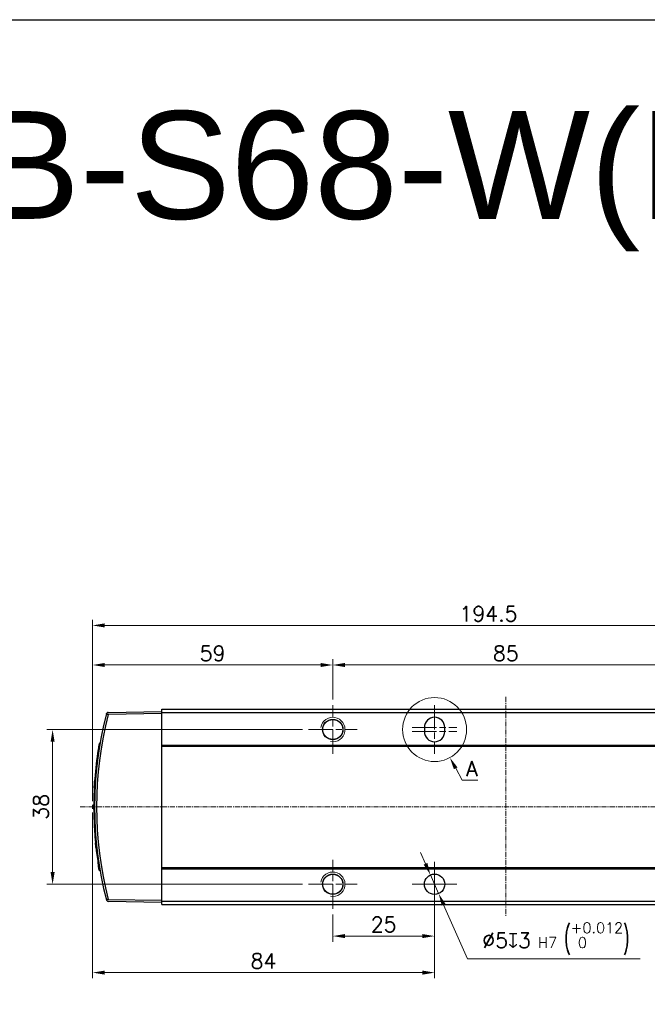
# Model space of a CAD drawing. Header units: inches. Extents: x 0 to 6721, y -3375 to 1330.
# Tile 118 of 196: x 3931 to 4086, y 527 to 769. Entities that reach past the tile are written whole.
import ezdxf

# ---------------------------------------------------------------- set-up
doc = ezdxf.new("R2010")
doc.units = ezdxf.units.IN
doc.header["$MEASUREMENT"] = 0
for name, pattern in [('AM_ISO08W050x2', [9, 6, -0.75, 1.5, -0.75]), ('CENTER', [2, 1.25, -0.25, 0.25, -0.25]), ('SLD-實線', [0])]:
    doc.linetypes.add(name, pattern=pattern)
for name, color, linetype, lineweight in [('AM_0', 7, 'Continuous', 30), ('AM_4', 3, 'Continuous', 15), ('AM_5', 3, 'Continuous', 15), ('AM_7', 4, 'CENTER', 15), ('AM_8', 1, 'Continuous', 15)]:
    doc.layers.add(name, color=color, linetype=linetype, lineweight=lineweight)
doc.styles.get("Standard").update_dxf_attribs({"font": 'arial.ttf'})
doc.styles.add('尺寸標註', font='romans.shx', dxfattribs={"bigfont": 'CHINESET.SHX'})
doc.dimstyles.new('複本(3) CNS2-1$0', dxfattribs={"dimtxt": 3.7, "dimasz": 3, "dimexe": 1.4, "dimexo": 1.4, "dimgap": 1, "dimtad": 1, "dimtoh": 1, "dimdsep": 46, "dimtxsty": '尺寸標註', "dimcen": 0, "dimclrd": 2, "dimclre": 2, "dimclrt": 3, "dimadec": 0, "dimazin": 2, "dimtp": 0.1, "dimtm": 0.1, "dimtfac": 0.71, "dimtmove": 0, "dimatfit": 0, "dimfxl": 0, "dimlwd": 13, "dimlwe": 13, "dimarcsym": 0})
doc.dimstyles.new('複本(3) CNS2-1$3', dxfattribs={"dimtxt": 3.7, "dimasz": 3, "dimexe": 1.4, "dimexo": 1.4, "dimgap": 1, "dimtad": 1, "dimtoh": 1, "dimdsep": 46, "dimtxsty": '尺寸標註', "dimcen": 0, "dimclrd": 2, "dimclre": 2, "dimclrt": 3, "dimadec": 0, "dimazin": 2, "dimtp": 0.1, "dimtm": 0.1, "dimtfac": 0.71, "dimtmove": 0, "dimatfit": 0, "dimfxl": 0, "dimlwd": 13, "dimlwe": 13, "dimarcsym": 0})

# ---------------------------------------------------------------- blocks, each defined once
blk = doc.blocks.new('*U16')
at = {"layer": 'AM_0'}
blk.add_circle((1889.72, 2066.38), 2.46, dxfattribs=at)
at = {"layer": 'AM_4'}
blk.add_arc((1889.72, 2066.38), 3, 260, 170, dxfattribs=at)
at = {"layer": 'AM_7', "linetype": 'AM_ISO08W050x2'}
for p, q in [((1889.72, 2060.38), (1889.72, 2072.38)), ((1883.72, 2066.38), (1895.72, 2066.38))]:
    blk.add_line(p, q, dxfattribs=at)
blk = doc.blocks.new('*U17')
at = {"layer": 'AM_0'}
blk.add_circle((1889.72, 2028.38), 2.46, dxfattribs=at)
at = {"layer": 'AM_4'}
blk.add_arc((1889.72, 2028.38), 3, 260, 170, dxfattribs=at)
at = {"layer": 'AM_7', "linetype": 'AM_ISO08W050x2'}
for p, q in [((1889.72, 2022.38), (1889.72, 2034.38)), ((1883.72, 2028.38), (1895.72, 2028.38))]:
    blk.add_line(p, q, dxfattribs=at)
blk = doc.blocks.new('*D335')
at = {"layer": 'AM_5', "color": 2, "lineweight": 13}
for p, q in [((3949.36, 577.38), (3949.36, 612.23)), ((4008.36, 602.38), (4008.36, 612.23)), ((4005.36, 610.83), (3952.36, 610.83))]:
    blk.add_line(p, q, dxfattribs=at)
at = {"layer": 'AM_5', "color": 2}
for points in [[(3952.36, 611.33), (3952.36, 610.33), (3949.36, 610.83)], [(4005.36, 611.33), (4005.36, 610.33), (4008.36, 610.83)]]:
    blk.add_solid(points, dxfattribs=at)
at = {"layer": 'Defpoints', "color": 0}
for p in [(3949.36, 610.83), (4008.36, 600.98), (3949.36, 575.98)]:
    blk.add_point(p, dxfattribs=at)
at = {"layer": 'AM_5', "color": 3, "insert": (3978.86, 613.68), "char_height": 3.7, "attachment_point": 5, "style": '尺寸標註'}
blk.add_mtext('59', dxfattribs=at)
blk = doc.blocks.new('*D284')
at = {"layer": 'AM_5', "color": 2, "lineweight": 13}
for p, q in [((4008.36, 602.38), (4008.36, 612.23)), ((4093.36, 602.38), (4093.36, 612.23)), ((4090.36, 610.83), (4011.36, 610.83))]:
    blk.add_line(p, q, dxfattribs=at)
at = {"layer": 'AM_5', "color": 2}
for points in [[(4011.36, 611.33), (4011.36, 610.33), (4008.36, 610.83)], [(4090.36, 611.33), (4090.36, 610.33), (4093.36, 610.83)]]:
    blk.add_solid(points, dxfattribs=at)
at = {"layer": 'Defpoints', "color": 0}
for p in [(4008.36, 610.83), (4008.36, 600.98), (4093.36, 600.98)]:
    blk.add_point(p, dxfattribs=at)
at = {"layer": 'AM_5', "color": 3, "insert": (4050.86, 613.68), "char_height": 3.7, "attachment_point": 5, "style": '尺寸標註'}
blk.add_mtext('85', dxfattribs=at)
blk = doc.blocks.new('*D285')
at = {"layer": 'AM_5', "color": 2, "lineweight": 13}
for p, q in [((4000.96, 594.98), (3938.16, 594.98)), ((3939.56, 591.98), (3939.56, 559.98)), ((4000.96, 556.98), (3938.16, 556.98))]:
    blk.add_line(p, q, dxfattribs=at)
at = {"layer": 'AM_5', "color": 2}
for points in [[(3939.06, 591.98), (3940.06, 591.98), (3939.56, 594.98)], [(3939.06, 559.98), (3940.06, 559.98), (3939.56, 556.98)]]:
    blk.add_solid(points, dxfattribs=at)
at = {"layer": 'Defpoints', "color": 0}
for p in [(4002.36, 594.98), (3939.56, 556.98), (4002.36, 556.98)]:
    blk.add_point(p, dxfattribs=at)
at = {"layer": 'AM_5', "color": 3, "insert": (3936.71, 575.98), "char_height": 3.7, "attachment_point": 5, "rotation": 90, "style": '尺寸標註'}
blk.add_mtext('38', dxfattribs=at)
blk = doc.blocks.new('*D336')
at = {"layer": 'AM_5', "color": 2, "lineweight": 13}
for p, q in [((4033.36, 555.58), (4033.36, 542.85)), ((4008.36, 549.58), (4008.36, 542.85)), ((4030.36, 544.25), (4011.36, 544.25))]:
    blk.add_line(p, q, dxfattribs=at)
at = {"layer": 'AM_5', "color": 2}
for points in [[(4011.36, 544.75), (4011.36, 543.75), (4008.36, 544.25)], [(4030.36, 544.75), (4030.36, 543.75), (4033.36, 544.25)]]:
    blk.add_solid(points, dxfattribs=at)
at = {"layer": 'Defpoints', "color": 0}
for p in [(4033.36, 556.98), (4008.36, 550.98), (4008.36, 544.25)]:
    blk.add_point(p, dxfattribs=at)
at = {"layer": 'AM_5', "color": 3, "insert": (4020.86, 547.1), "char_height": 3.7, "attachment_point": 5, "style": '尺寸標註'}
blk.add_mtext('25', dxfattribs=at)
blk = doc.blocks.new('*D286')
at = {"layer": 'AM_5', "color": 2, "lineweight": 13}
for p, q in [((3949.36, 574.58), (3949.36, 533.88)), ((4033.36, 550.08), (4033.36, 533.88)), ((4030.36, 535.28), (3952.36, 535.28))]:
    blk.add_line(p, q, dxfattribs=at)
at = {"layer": 'AM_5', "color": 2}
for points in [[(3952.36, 535.78), (3952.36, 534.78), (3949.36, 535.28)], [(4030.36, 535.78), (4030.36, 534.78), (4033.36, 535.28)]]:
    blk.add_solid(points, dxfattribs=at)
at = {"layer": 'Defpoints', "color": 0}
for p in [(3949.36, 575.98), (4033.36, 551.48), (3949.36, 535.28)]:
    blk.add_point(p, dxfattribs=at)
at = {"layer": 'AM_5', "color": 3, "insert": (3991.36, 538.13), "char_height": 3.7, "attachment_point": 5, "style": '尺寸標註'}
blk.add_mtext('84', dxfattribs=at)
blk = doc.blocks.new('*D288')
at = {"layer": 'AM_5', "color": 2, "lineweight": 13}
for p, q in [((4031.14, 562.01), (4029.93, 564.76)), ((4032.35, 559.27), (4034.37, 554.69)), ((4035.58, 551.95), (4041.46, 538.65)), ((4041.46, 538.65), (4083.86, 538.65))]:
    blk.add_line(p, q, dxfattribs=at)
at = {"layer": 'AM_5', "color": 2}
for points in [[(4031.6, 562.21), (4030.68, 561.81), (4032.35, 559.27)], [(4036.04, 552.15), (4035.13, 551.75), (4034.37, 554.69)]]:
    blk.add_solid(points, dxfattribs=at)
at = {"layer": 'Defpoints', "color": 0}
for p in [(4032.35, 559.27), (4034.37, 554.69)]:
    blk.add_point(p, dxfattribs=at)
at = {"layer": 'AM_5', "color": 3, "insert": (4063.16, 543.6), "char_height": 3.7, "attachment_point": 5, "style": '尺寸標註'}
blk.add_mtext('∅5{\\Famgdt;x}3{}{\\H0.7x;\\C3; H7 {\\H2x;\\W0.5;(}\\S+0.012^  0;{\\H2x;\\W0.5;)}}', dxfattribs=at)
blk = doc.blocks.new('*D300')
at = {"layer": 'AM_5', "color": 2, "lineweight": 13}
for p, q in [((3949.36, 577.88), (3949.36, 621.95)), ((4143.86, 577.38), (4143.86, 621.95)), ((3952.36, 620.55), (4140.86, 620.55))]:
    blk.add_line(p, q, dxfattribs=at)
at = {"layer": 'AM_5', "color": 2}
for points in [[(3952.36, 621.05), (3952.36, 620.05), (3949.36, 620.55)], [(4140.86, 621.05), (4140.86, 620.05), (4143.86, 620.55)]]:
    blk.add_solid(points, dxfattribs=at)
at = {"layer": 'Defpoints', "color": 0}
for p in [(4143.86, 620.55), (3949.36, 576.48), (4143.86, 575.98)]:
    blk.add_point(p, dxfattribs=at)
at = {"layer": 'AM_5', "color": 3, "insert": (4046.61, 623.4), "char_height": 3.7, "attachment_point": 5, "style": '尺寸標註'}
blk.add_mtext('194.5', dxfattribs=at)

msp = doc.modelspace()

# ---------------------------------------------------------------- linework, layer by layer
at = {"color": 7, "linetype": 'SLD-實線', "lineweight": 25}
for p, q in [((3966.363, 599.982), (4136.363, 599.982)), ((3966.363, 599.159), (3966.363, 599.982)), ((3952.595, 598.175), (3952.595, 598.175)), ((3953.236, 599.202), (3966.363, 599.432)), ((3966.363, 598.931), (3953.236, 598.702)), ((3966.363, 591.159), (3966.363, 599.159)), ((3966.363, 599.159), (4136.363, 599.159)), ((4030.863, 595.482), (4030.863, 594.482)), ((4035.863, 594.482), (4035.863, 595.482)), ((3950.959, 590.104), (3950.757, 590.102)), ((3951.103, 590.993), (3950.899, 590.988)), ((3951.2, 591.566), (3950.996, 591.562)), ((3966.363, 591.159), (4136.363, 591.159)), ((3966.363, 590.859), (3966.363, 591.159)), ((3966.363, 590.859), (4136.363, 590.859)), ((3966.363, 561.104), (3966.363, 590.859)), ((3950.12, 582.836), (3949.92, 582.841)), ((3950.067, 584.585), (3950.066, 584.585)), ((3949.982, 580.658), (3949.782, 580.658)), ((3950.102, 582.591), (3949.901, 582.587)), ((3949.865, 576.595), (3949.665, 576.595)), ((3949.663, 575.345), (3949.865, 575.342)), ((3949.866, 575.208), (3949.666, 575.203)), ((3949.929, 572.491), (3949.729, 572.494)), ((3949.946, 572.085), (3949.746, 572.088)), ((3950.058, 570.005), (3949.858, 570.003)), ((3950.289, 567.166), (3950.087, 567.173)), ((3950.437, 565.75), (3950.235, 565.75)), ((3950.987, 561.686), (3950.784, 561.686)), ((3966.363, 561.104), (4136.363, 561.104)), ((3966.363, 560.804), (3966.363, 561.104)), ((3950.991, 560.413), (3951.194, 560.41)), ((3951.2, 560.397), (3950.996, 560.401)), ((3951.432, 559.11), (3951.432, 559.11)), ((3966.363, 560.804), (4136.363, 560.804)), ((3966.363, 552.804), (3966.363, 560.804)), ((3953.236, 553.261), (3966.363, 553.032)), ((3966.363, 552.532), (3953.236, 552.761)), ((3966.363, 552.804), (4136.363, 552.804)), ((3966.363, 551.982), (3966.363, 552.804)), ((3966.363, 551.982), (4136.363, 551.982))]:
    msp.add_line(p, q, dxfattribs=at)
msp.add_lwpolyline([(3805.604, 264.762), (3805.604, 769.318), (4359.83, 769.318), (4359.83, 264.762)])
msp.add_lwpolyline([(3805.604, 769.318), (4359.83, 769.318), (4359.83, 0), (3805.604, 0)], close=True)
for centre in [(4008.363, 594.982), (4008.363, 556.982), (4033.363, 556.982)]:
    msp.add_circle(centre, 2.5, dxfattribs=at)
for centre, radius, start, end in [((4041.363, 575.982), 91.5, 165.54138, 194.45862), ((4041.354, 575.982), 91, 165.54158, 194.45852), ((3953.245, 598.702), 0.5, 91, 143.46028), ((4033.363, 595.482), 2.5, 0, 180), ((4033.363, 594.482), 2.5, 180, 0), ((4041.363, 575.982), 91.7, 171.14213, 175.7101), ((4041.363, 575.982), 91.7, 170.58105, 171.14213), ((4041.363, 575.982), 91.7, 170.21734, 170.62239), ((4041.363, 575.982), 91.7, 175.7101, 175.86889), ((4041.363, 575.982), 91.7, 177.07676, 179.61662), ((4041.363, 575.982), 91.7, 180.39745, 180.48615), ((4041.363, 575.982), 91.7, 180.48615, 182.17944), ((4041.363, 575.982), 91.7, 182.17944, 182.43374), ((4041.363, 575.982), 91.7, 182.43374, 183.73788), ((4041.363, 575.982), 91.7, 183.73788, 185.51202), ((4041.363, 575.982), 91.7, 186.40643, 188.96885), ((3953.245, 553.261), 0.5, 216.53749, 269)]:
    msp.add_arc(centre, radius, start, end, dxfattribs=at)
for points, knots in [([(3952.761, 598.827), (3952.761, 598.828), (3952.777, 598.89), (3952.81, 598.945), (3952.843, 599)], [0, 0, 0, 0, 0.0166947, 1, 1, 1, 1]), ([(3952.843, 599), (3952.854, 598.959), (3952.873, 598.883), (3952.951, 598.79), (3953.053, 598.729), (3953.153, 598.704), (3953.215, 598.703), (3953.236, 598.702)], [0, 0, 0, 0, 0.27590545, 0.51436695, 0.70761971, 0.90156426, 1, 1, 1, 1]), ([(3949.782, 580.658), (3949.796, 580.916), (3949.824, 581.433), (3949.865, 582.079), (3949.89, 582.436), (3949.899, 582.559), (3949.901, 582.587)], [0, 0, 0, 0, 0.3016724, 0.6048428, 0.9078776, 1, 1, 1, 1]), ([(3949.665, 575.36), (3949.665, 575.357), (3949.665, 575.344), (3949.664, 575.466), (3949.663, 575.724), (3949.663, 576.094), (3949.664, 576.405), (3949.665, 576.573), (3949.665, 576.595)], [0, 0, 0, 0, 0.0821565, 0.30327, 0.5243911, 0.7455363, 0.9666987, 1, 1, 1, 1]), ([(3950.235, 565.75), (3950.208, 566.004), (3950.152, 566.513), (3950.103, 567.007), (3950.088, 567.164), (3950.087, 567.173)], [0, 0, 0, 0, 0.48365413, 0.97007861, 1, 1, 1, 1]), ([(3950.992, 560.428), (3950.992, 560.424), (3950.994, 560.411), (3950.974, 560.533), (3950.93, 560.788), (3950.869, 561.158), (3950.817, 561.477), (3950.789, 561.656), (3950.784, 561.686)], [0, 0, 0, 0, 0.0805175, 0.2967654, 0.51364, 0.7330315, 0.9553985, 1, 1, 1, 1]), ([(3952.761, 553.136), (3952.761, 553.135), (3952.777, 553.073), (3952.81, 553.018), (3952.843, 552.963)], [0, 0, 0, 0, 0.0166963, 1, 1, 1, 1]), ([(3953.236, 553.261), (3953.196, 553.259), (3953.116, 553.255), (3953.011, 553.213), (3952.92, 553.142), (3952.864, 553.055), (3952.849, 552.989), (3952.843, 552.963)], [0, 0, 0, 0, 0.1861334, 0.3725441, 0.5549838, 0.824738, 1, 1, 1, 1])]:
    msp.add_open_spline(points, degree=3, knots=knots, dxfattribs=at)
at = {"layer": 'AM_5', "color": 2, "lineweight": 13}
for p, q in [((4038.557, 585.452), (4040.144, 582.539)), ((4040.144, 582.539), (4043.963, 582.539))]:
    msp.add_line(p, q, dxfattribs=at)
at = {"layer": 'AM_5', "color": 2}
msp.add_solid([(4038.996, 585.691), (4038.117, 585.213), (4037.121, 588.086)], dxfattribs=at)
at = {"layer": 'AM_7'}
for p, q in [((4050.863, 602.982), (4050.863, 548.982)), ((3946.363, 575.982), (4177.383, 575.982))]:
    msp.add_line(p, q, dxfattribs=at)
at = {"layer": 'AM_7', "linetype": 'AM_ISO08W050x2'}
for p, q in [((4033.363, 600.982), (4033.363, 588.982)), ((4027.863, 595.482), (4038.863, 595.482)), ((4027.863, 594.482), (4038.863, 594.482)), ((4033.363, 556.982), (4033.363, 562.482)), ((4033.363, 556.982), (4027.863, 556.982)), ((4033.363, 556.982), (4038.863, 556.982)), ((4033.363, 556.982), (4033.363, 551.482))]:
    msp.add_line(p, q, dxfattribs=at)
at = {"layer": 'AM_8'}
msp.add_line((3949.363, 576.482), (3949.363, 575.482), dxfattribs=at)
msp.add_circle((4033.363, 594.982), 7.853, dxfattribs=at)

# ---------------------------------------------------------------- block references
at = {"layer": 'AM_0'}
for name in ['*U16', '*U17']:
    msp.add_blockref(name, (2118.647, -1471.396), dxfattribs=at)

# ---------------------------------------------------------------- texts
msp.add_text('CHS2B-S68-W(R/L/W/M)', height=26.4537).set_placement((3823.081, 720.408))
at = {"layer": 'AM_5', "color": 3, "insert": (4042.554, 585.389), "char_height": 3.7, "attachment_point": 5, "style": '尺寸標註'}
msp.add_mtext('A', dxfattribs=at)

# ---------------------------------------------------------------- dimensions: what is measured, and where the dimension line sits
at = {"layer": 'AM_5'}
for base, p1, p2, override, picture, middle in [((4143.863, 620.551), (3949.363, 576.482), (4143.863, 575.982), {"dimdec": 1, "dimtix": 1}, '*D300', (4046.613, 623.401)), ((3949.363, 610.827), (4008.363, 600.982), (3949.363, 575.982), {"dimdec": 1, "dimtix": 1}, '*D335', (3978.863, 613.677)), ((4008.363, 610.827), (4093.363, 600.982), (4008.363, 600.982), {"dimdec": 1, "dimtix": 1}, '*D284', (4050.863, 613.677)), ((3949.363, 535.277), (4033.363, 551.482), (3949.363, 575.982), {"dimdec": 1, "dimtix": 1}, '*D286', (3991.363, 538.127)), ((4008.363, 544.253), (4033.363, 556.982), (4008.363, 550.982), {"dimdec": 1}, '*D336', (4020.863, 547.103))]:
    dim = msp.add_linear_dim(base=base, p1=p1, p2=p2, dimstyle='複本(3) CNS2-1$0', override=override, dxfattribs=at)
    dim.commit()
    dim.dimension.update_dxf_attribs({"geometry": picture, "text_midpoint": middle})
dim = msp.add_linear_dim(base=(3939.565, 556.982), p1=(4002.363, 594.982), p2=(4002.363, 556.982), angle=90, dimstyle='複本(3) CNS2-1$0', override={"dimdec": 1}, dxfattribs=at)
dim.commit()
dim.dimension.update_dxf_attribs({"geometry": '*D285', "text_midpoint": (3936.715, 575.982)})
dim = msp.add_diameter_dim_2p(p1=(4032.353, 559.269), p2=(4034.373, 554.694), text='<>{\\Famgdt;x}3{}{\\H0.7x;\\C3; H7 {\\H2x;\\W0.5;(}\\S+0.012^  0;{\\H2x;\\W0.5;)}}', dimstyle='複本(3) CNS2-1$3', override={"dimdec": 1, "dimtp": 0.1, "dimtm": 0.1, "dimtdec": 3, "dimtzin": 8}, dxfattribs=at)
dim.commit()
dim.dimension.update_dxf_attribs({"geometry": '*D288', "text_midpoint": (4063.158, 538.65), "dimtype": 163})

doc.saveas('drawing.dxf')
